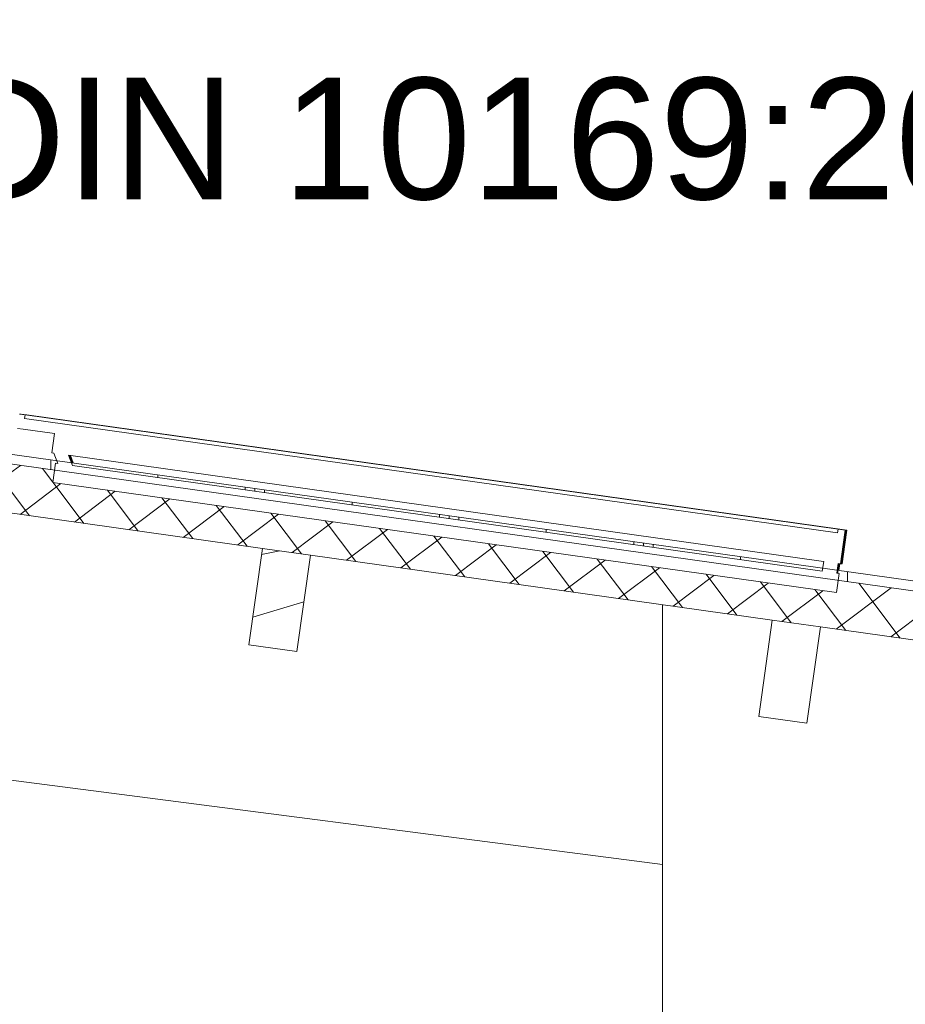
# Model space of a CAD drawing. Header units: metres. Extents: x -69 to 133, y -8 to 26.
# Tile 101 of 108: x 112.26 to 114.09, y 5.25 to 7.28. Entities that reach past the tile are written whole.
import ezdxf

# ---------------------------------------------------------------- set-up
doc = ezdxf.new("R2010")
doc.units = ezdxf.units.M
doc.header["$MEASUREMENT"] = 0
for name, color, linetype in [('10 Stütze', 7, 'Continuous'), ('20 Träger', 7, 'Continuous'), ('30 Dachaufbau', 7, 'Continuous'), ('30 Dachkonstruktion massiv', 7, 'Continuous'), ('70 PV-Anlage', 7, 'Continuous'), ('90 Allgemein Beschriftung', 7, 'Continuous'), ('94 Genehmigungsplanung Bemaßung', 7, 'Continuous')]:
    doc.layers.add(name, color=color, linetype=linetype)
doc.styles.add('ERSTELLTER_STIL_2', font='arial.ttf')
doc.dimstyles.new('ERSTELLTER_STIL__1', dxfattribs={"dimtxt": 0.25, "dimasz": 0.19, "dimexe": 0.18, "dimexo": 0.1, "dimgap": 0, "dimtad": 1, "dimzin": 0, "dimdsep": 46, "dimtxsty": 'ERSTELLTER_STIL_2', "dimblk": 'ARROWHEAD_6', "dimblk1": 'ARROWHEAD_6', "dimblk2": 'ARROWHEAD_6', "dimcen": 0.09, "dimclrd": 7, "dimclre": 7, "dimclrt": 7, "dimazin": 0, "dimtfac": 1, "dimtdec": 4, "dimtmove": 0, "dimatfit": 3, "dimfxl": 1, "dimtolj": 1, "dimtzin": 0, "dimarcsym": 0})
doc.dimstyles.new('ERSTELLTER_STIL__2', dxfattribs={"dimtxt": 0.25, "dimasz": 0.19, "dimexe": 0.18, "dimexo": 0.1, "dimgap": 0, "dimtad": 1, "dimtih": 1, "dimtoh": 1, "dimzin": 0, "dimdsep": 46, "dimtxsty": 'ERSTELLTER_STIL_2', "dimblk": 'ARROWHEAD_6', "dimblk1": 'ARROWHEAD_6', "dimblk2": 'ARROWHEAD_6', "dimcen": 0.09, "dimclrd": 7, "dimclre": 7, "dimclrt": 7, "dimazin": 0, "dimtfac": 1, "dimtdec": 4, "dimtmove": 0, "dimatfit": 3, "dimfxl": 1, "dimtolj": 1, "dimtzin": 0, "dimarcsym": 0})
pattern_1 = [(90, (-33214.83102, 0), (-0.4, 0), []), (90, (-33214.85102, 0), (-0.4, 0), []), (90, (-33214.87102, 0), (-0.4, 0), []), (90, (-33214.65102, 1), (-0.2, 0), [])]

# ---------------------------------------------------------------- blocks, each defined once
blk = doc.blocks.new('*X59', base_point=(-33214.851, 0))
at = {"layer": '30 Dachkonstruktion massiv', "color": 98, "linetype": 'Continuous', "lineweight": 13, "true_color": 0x000100}
for p, q in [((112.8006, 6.1849), (112.7629, 6.1773)), ((112.7447, 6.0484), (112.7879, 6.0617)), ((112.7879, 6.0617), (112.8501, 6.0798))]:
    blk.add_line(p, q, dxfattribs=at)
blk = doc.blocks.new('*D76', base_point=(-33214.851, 0))
at = {"layer": '94 Genehmigungsplanung Bemaßung', "color": 7, "linetype": 'Continuous', "lineweight": 13}
for p, q in [((98.4284, 9.0585), (98.4284, 9.4335)), ((114.2584, 9.0585), (114.2584, 9.4335)), ((98.5284, 9.346), (98.3284, 9.146)), ((114.1584, 9.146), (114.3584, 9.346)), ((98.2784, 9.246), (98.4284, 9.246)), ((98.4284, 9.246), (114.2584, 9.246)), ((114.2584, 9.246), (114.4084, 9.246))]:
    blk.add_line(p, q, dxfattribs=at)
at = {"layer": '94 Genehmigungsplanung Bemaßung', "color": 7, "lineweight": 13, "insert": (105.9144, 9.296), "char_height": 0.25, "attachment_point": 7, "style": 'ERSTELLTER_STIL_2'}
blk.add_mtext('\\A1;{\\pql;\\fArial|b0|i0|c0|p0;\\W1.000000;15,83}', dxfattribs=at)
blk = doc.blocks.new('ARROWHEAD_6')
at = {"color": 0, "linetype": 'Continuous', "lineweight": 0}
for p, q in [((-0.5, -0.5), (0.5, 0.5)), ((0, 0), (-1, 0))]:
    blk.add_line(p, q, dxfattribs=at)
blk = doc.blocks.new('*D79', base_point=(-33214.851, 0))
at = {"layer": '94 Genehmigungsplanung Bemaßung', "color": 7, "linetype": 'Continuous', "lineweight": 13}
for p, q in [((106.3384, 8.2585), (106.3384, 8.6335)), ((114.248, 8.2585), (114.248, 8.6335)), ((106.4384, 8.546), (106.2384, 8.346)), ((114.148, 8.346), (114.348, 8.546)), ((106.3384, 8.446), (114.248, 8.446)), ((114.248, 8.446), (114.398, 8.446))]:
    blk.add_line(p, q, dxfattribs=at)
at = {"layer": '94 Genehmigungsplanung Bemaßung', "color": 7, "lineweight": 13, "insert": (109.9595, 8.496), "char_height": 0.25, "attachment_point": 7, "style": 'ERSTELLTER_STIL_2'}
blk.add_mtext('\\A1;{\\pql;\\fArial|b0|i0|c0|p0;\\W1.000000;7,91}', dxfattribs=at)
blk = doc.blocks.new('*D87', base_point=(-33214.851, 0))
at = {"layer": '94 Genehmigungsplanung Bemaßung', "color": 7, "linetype": 'Continuous', "lineweight": 13}
for p, q in [((104.6553, 5.86), (104.6553, 6.01)), ((104.7553, 5.76), (104.5553, 5.96)), ((104.8428, 5.86), (104.4678, 5.86)), ((104.6553, 3.35), (104.6553, 5.86)), ((104.5553, 3.45), (104.7553, 3.25)), ((104.8428, 3.35), (104.4678, 3.35)), ((104.6553, 2.26), (104.6553, 3.35))]:
    blk.add_line(p, q, dxfattribs=at)
at = {"layer": '94 Genehmigungsplanung Bemaßung', "color": 7, "lineweight": 13, "insert": (104.6053, 4.2713), "char_height": 0.25, "attachment_point": 7, "rotation": 90, "style": 'ERSTELLTER_STIL_2'}
blk.add_mtext('\\A1;{\\pql;\\fArial|b0|i0|c0|p0;\\W1.000000;2,51}', dxfattribs=at)

msp = doc.modelspace()

# ---------------------------------------------------------------- hatches: boundary and pattern name
at = {"layer": '30 Dachaufbau', "linetype": 'Continuous', "lineweight": 18}
h = msp.add_hatch(dxfattribs=at)
h.set_pattern_fill('Dämmung__hart_1_0001', color=8, style=0, pattern_type=2)
h.set_pattern_definition([(37, (-33214.85102, 0), (-0.04814520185, 0.0638908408), []), (127, (-33214.85102, 0), (0.0638908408, 0.04814520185), [])])
h.paths.add_polyline_path([(106.3384, 7.0931), (114.7965, 5.9044), (114.8104, 6.0035), (113.9501, 6.1244), (113.9466, 6.099), (112.333, 6.3258), (112.3366, 6.3511), (112.2469, 6.3637), (112.2433, 6.3384), (110.6297, 6.5652), (110.6333, 6.5905), (110.5436, 6.6031), (110.54, 6.5778), (108.9265, 6.8046), (108.93, 6.8299), (106.3384, 7.1941)])
at = {"layer": '30 Dachaufbau', "linetype": 'Continuous', "lineweight": 13, "true_color": 0x000100}
h = msp.add_hatch(dxfattribs=at)
h.set_pattern_fill('Metall__Zinkblech_0001', color=98, style=0, pattern_type=2)
h.set_pattern_definition(pattern_1)
h.paths.add_polyline_path([(112.2439, 6.3787), (112.2489, 6.378), (112.2469, 6.3637), (112.3366, 6.3511), (112.3386, 6.3654), (112.3433, 6.3647), (112.3411, 6.3707), (112.2447, 6.3842)])
h = msp.add_hatch(dxfattribs=at)
h.set_pattern_fill('Metall__Zinkblech_0001', color=98, style=0, pattern_type=2)
h.set_pattern_definition(pattern_1)
h.paths.add_polyline_path([(113.9182, 6.149), (112.3713, 6.3665), (112.3735, 6.3605), (113.9175, 6.1435)])
h = msp.add_hatch(dxfattribs=at)
h.set_pattern_fill('Metall__Zinkblech_0001', color=98, style=0, pattern_type=2)
h.set_pattern_definition(pattern_1)
h.paths.add_polyline_path([(113.948, 6.1449), (113.9472, 6.1393), (113.9521, 6.1386), (113.9501, 6.1244), (114.8104, 6.0035), (114.8132, 6.0233)])

# ---------------------------------------------------------------- linework, layer by layer
at = {"layer": '10 Stütze', "color": 7, "linetype": 'Continuous', "lineweight": 13}
msp.add_line((113.5884, 0), (113.5884, 6.0742), dxfattribs=at)
at = {"layer": '20 Träger', "color": 7, "linetype": 'Continuous', "lineweight": 18}
msp.add_line((106.3384, 6.4774), (113.5884, 5.5396), dxfattribs=at)
at = {"layer": '30 Dachaufbau', "color": 7, "linetype": 'Continuous', "lineweight": 13}
for p, q in [((106.3384, 7.2143), (114.8132, 6.0233)), ((106.3384, 7.1941), (114.8104, 6.0035)), ((111.814, 6.3236), (112.7646, 6.19)), ((112.7646, 6.19), (112.8637, 6.1761)), ((112.8637, 6.1761), (113.8143, 6.0425)), ((113.8143, 6.0425), (113.9134, 6.0286)), ((113.9134, 6.0286), (114.7965, 5.9044))]:
    msp.add_line(p, q, dxfattribs=at)
at = {"layer": '30 Dachkonstruktion massiv', "color": 7, "linetype": 'Continuous', "lineweight": 13}
for p, q in [((112.7646, 6.19), (112.7368, 5.9919)), ((112.8637, 6.1761), (112.8358, 5.978)), ((113.8143, 6.0425), (113.7865, 5.8444)), ((113.9134, 6.0286), (113.8855, 5.8305)), ((112.7368, 5.9919), (112.8358, 5.978)), ((113.7865, 5.8444), (113.8855, 5.8305))]:
    msp.add_line(p, q, dxfattribs=at)
at = {"layer": '70 PV-Anlage', "color": 7, "linetype": 'Continuous', "lineweight": 13}
for p, q in [((112.2649, 6.4667), (112.2762, 6.4651)), ((112.265, 6.4667), (112.2764, 6.4651)), ((112.265, 6.4667), (112.2651, 6.4667)), ((112.2651, 6.4667), (112.2765, 6.4651)), ((112.2651, 6.4667), (112.2652, 6.4667)), ((112.2652, 6.4667), (112.2766, 6.4651)), ((112.2652, 6.4667), (112.2653, 6.4667)), ((112.2653, 6.4667), (112.2767, 6.4651)), ((112.2653, 6.4667), (112.2654, 6.4667)), ((112.2654, 6.4667), (112.2768, 6.4651)), ((112.2654, 6.4667), (112.2655, 6.4667)), ((112.2655, 6.4667), (112.2769, 6.4651)), ((112.2655, 6.4667), (112.2656, 6.4667)), ((112.2656, 6.4667), (112.277, 6.4651)), ((112.2656, 6.4667), (112.2657, 6.4667)), ((112.2657, 6.4667), (112.2771, 6.4651)), ((112.2657, 6.4667), (112.2658, 6.4667)), ((112.2658, 6.4667), (112.2772, 6.4651)), ((112.2658, 6.4667), (112.2659, 6.4667)), ((112.2659, 6.4667), (112.2773, 6.4651)), ((112.2659, 6.4667), (112.2661, 6.4667)), ((112.2661, 6.4667), (112.2774, 6.4651)), ((112.2661, 6.4667), (112.2662, 6.4667)), ((112.2662, 6.4667), (112.2775, 6.4651)), ((112.2662, 6.4667), (112.2663, 6.4667)), ((112.2663, 6.4667), (112.2777, 6.4651)), ((112.2663, 6.4667), (112.2664, 6.4667)), ((112.2664, 6.4667), (112.2778, 6.4651)), ((112.2664, 6.4667), (112.2665, 6.4667)), ((112.2665, 6.4667), (112.2779, 6.4651)), ((112.2665, 6.4667), (112.2666, 6.4667)), ((112.2666, 6.4667), (112.278, 6.4651)), ((112.2666, 6.4667), (112.2667, 6.4667)), ((112.2667, 6.4667), (112.2781, 6.4651)), ((112.2667, 6.4667), (112.2668, 6.4667)), ((112.2668, 6.4667), (112.2782, 6.4651)), ((112.2668, 6.4667), (112.2669, 6.4667)), ((112.2669, 6.4667), (112.2783, 6.4651)), ((112.2669, 6.4667), (112.267, 6.4667)), ((112.267, 6.4667), (112.2784, 6.4651)), ((112.267, 6.4667), (112.2671, 6.4667)), ((112.2671, 6.4667), (112.2785, 6.4651)), ((112.2671, 6.4667), (112.2672, 6.4667)), ((112.2672, 6.4667), (112.2786, 6.4651)), ((112.2672, 6.4667), (112.2674, 6.4667)), ((112.2674, 6.4667), (112.2787, 6.4651)), ((112.2674, 6.4667), (112.2675, 6.4667)), ((112.2675, 6.4667), (112.2788, 6.4651)), ((112.2675, 6.4667), (112.2676, 6.4667)), ((112.2676, 6.4667), (112.279, 6.4651)), ((112.2676, 6.4667), (112.2677, 6.4667)), ((112.2677, 6.4667), (112.2791, 6.4651)), ((112.2677, 6.4667), (112.2678, 6.4667)), ((112.2678, 6.4667), (112.2792, 6.4651)), ((112.2678, 6.4667), (112.2679, 6.4667)), ((112.2679, 6.4667), (112.2793, 6.4651)), ((112.2679, 6.4667), (112.268, 6.4667)), ((112.268, 6.4667), (112.2794, 6.4651)), ((112.268, 6.4667), (112.2681, 6.4667)), ((112.2681, 6.4667), (112.2795, 6.4651)), ((112.2681, 6.4667), (112.2682, 6.4667)), ((112.2682, 6.4667), (112.2796, 6.4651)), ((112.2682, 6.4667), (112.2683, 6.4667)), ((112.2683, 6.4667), (112.2797, 6.4651)), ((112.2762, 6.4651), (112.2752, 6.4576)), ((113.9498, 6.2298), (112.2762, 6.4651)), ((112.2764, 6.4651), (112.2762, 6.4651)), ((113.9499, 6.2298), (112.2764, 6.4651)), ((112.2765, 6.4651), (112.2764, 6.4651)), ((113.95, 6.2298), (112.2765, 6.4651)), ((112.2766, 6.4651), (112.2765, 6.4651)), ((113.9501, 6.2298), (112.2766, 6.4651)), ((112.2767, 6.4651), (112.2766, 6.4651)), ((113.9502, 6.2298), (112.2767, 6.4651)), ((112.2768, 6.4651), (112.2767, 6.4651)), ((113.9503, 6.2298), (112.2768, 6.4651)), ((112.2769, 6.4651), (112.2768, 6.4651)), ((113.9505, 6.2298), (112.2769, 6.4651)), ((112.277, 6.4651), (112.2769, 6.4651)), ((113.9506, 6.2298), (112.277, 6.4651)), ((112.2771, 6.4651), (112.277, 6.4651)), ((113.9507, 6.2298), (112.2771, 6.4651)), ((112.2772, 6.4651), (112.2771, 6.4651)), ((113.9508, 6.2298), (112.2772, 6.4651)), ((112.2773, 6.4651), (112.2772, 6.4651)), ((113.9509, 6.2298), (112.2773, 6.4651)), ((112.2774, 6.4651), (112.2773, 6.4651)), ((113.951, 6.2298), (112.2774, 6.4651)), ((112.2775, 6.4651), (112.2774, 6.4651)), ((113.9511, 6.2298), (112.2775, 6.4651)), ((112.2777, 6.4651), (112.2776, 6.4651)), ((113.9512, 6.2298), (112.2777, 6.4651)), ((112.2778, 6.4651), (112.2777, 6.4651)), ((113.9513, 6.2298), (112.2778, 6.4651)), ((112.2779, 6.4651), (112.2778, 6.4651)), ((113.9514, 6.2298), (112.2779, 6.4651)), ((112.278, 6.4651), (112.2779, 6.4651)), ((113.9515, 6.2298), (112.278, 6.4651)), ((112.2781, 6.4651), (112.278, 6.4651)), ((113.9516, 6.2298), (112.2781, 6.4651)), ((112.2782, 6.4651), (112.2781, 6.4651)), ((113.9518, 6.2298), (112.2782, 6.4651)), ((112.2783, 6.4651), (112.2782, 6.4651)), ((113.9519, 6.2298), (112.2783, 6.4651)), ((112.2784, 6.4651), (112.2783, 6.4651)), ((113.952, 6.2298), (112.2784, 6.4651)), ((112.2785, 6.4651), (112.2784, 6.4651)), ((113.9521, 6.2298), (112.2785, 6.4651)), ((112.2786, 6.4651), (112.2785, 6.4651)), ((113.9522, 6.2298), (112.2786, 6.4651)), ((112.2787, 6.4651), (112.2786, 6.4651)), ((113.9523, 6.2298), (112.2787, 6.4651)), ((112.2788, 6.4651), (112.2787, 6.4651)), ((113.9524, 6.2298), (112.2788, 6.4651)), ((112.279, 6.4651), (112.2789, 6.4651)), ((113.9525, 6.2298), (112.279, 6.4651)), ((112.2791, 6.4651), (112.279, 6.4651)), ((113.9526, 6.2298), (112.2791, 6.4651)), ((112.2792, 6.4651), (112.2791, 6.4651)), ((113.9527, 6.2298), (112.2792, 6.4651)), ((112.2793, 6.4651), (112.2792, 6.4651)), ((113.9528, 6.2298), (112.2793, 6.4651)), ((112.2794, 6.4651), (112.2793, 6.4651)), ((113.9529, 6.2298), (112.2794, 6.4651)), ((112.2795, 6.4651), (112.2794, 6.4651)), ((113.9531, 6.2298), (112.2795, 6.4651)), ((112.2796, 6.4651), (112.2795, 6.4651)), ((113.9532, 6.2298), (112.2796, 6.4651)), ((112.2797, 6.4651), (112.2796, 6.4651)), ((113.9533, 6.2298), (112.2797, 6.4651)), ((112.2752, 6.4576), (113.9488, 6.2224)), ((112.3364, 6.4263), (112.3309, 6.3867)), ((112.3309, 6.3867), (112.3356, 6.386)), ((112.3356, 6.386), (112.3433, 6.3647)), ((112.3386, 6.3654), (112.333, 6.3258)), ((112.3386, 6.3654), (112.3433, 6.3647)), ((112.3658, 6.3818), (112.3735, 6.3605)), ((112.3659, 6.3818), (112.3714, 6.3664)), ((112.366, 6.3818), (112.3715, 6.3664)), ((112.3661, 6.3817), (112.3716, 6.3664)), ((112.3662, 6.3817), (112.3718, 6.3664)), ((112.3663, 6.3817), (112.3719, 6.3664)), ((112.3664, 6.3817), (112.372, 6.3664)), ((112.3666, 6.3817), (112.3721, 6.3663)), ((112.3667, 6.3817), (112.3722, 6.3663)), ((112.3668, 6.3816), (112.3723, 6.3663)), ((112.3669, 6.3816), (112.3724, 6.3663)), ((112.367, 6.3816), (112.3726, 6.3663)), ((112.3671, 6.3816), (112.3727, 6.3663)), ((112.3672, 6.3816), (112.3728, 6.3662)), ((112.3674, 6.3816), (112.3729, 6.3662)), ((112.3675, 6.3815), (112.373, 6.3662)), ((112.3676, 6.3815), (112.3731, 6.3662)), ((112.3677, 6.3815), (112.3732, 6.3662)), ((112.3678, 6.3815), (112.3734, 6.3662)), ((112.3679, 6.3815), (112.3735, 6.3661)), ((112.368, 6.3815), (112.3736, 6.3661)), ((112.3682, 6.3814), (112.3737, 6.3661)), ((112.3683, 6.3814), (112.3738, 6.3661)), ((112.3684, 6.3814), (112.3739, 6.3661)), ((112.3685, 6.3814), (112.374, 6.3661)), ((112.3686, 6.3814), (112.3742, 6.366)), ((112.3687, 6.3814), (112.3743, 6.366)), ((112.3688, 6.3814), (112.3744, 6.366)), ((112.369, 6.3813), (112.3745, 6.366)), ((112.3691, 6.3813), (112.3746, 6.366)), ((112.3692, 6.3813), (112.3747, 6.366)), ((112.3693, 6.3813), (112.3748, 6.366)), ((112.3694, 6.3813), (112.375, 6.3659)), ((112.3714, 6.3664), (112.3714, 6.3664)), ((112.3714, 6.3664), (112.3714, 6.3664)), ((112.3714, 6.3664), (112.3714, 6.3664)), ((112.3715, 6.3664), (112.3715, 6.3664)), ((112.3715, 6.3664), (112.3715, 6.3664)), ((112.3715, 6.3664), (112.3715, 6.3664)), ((112.3716, 6.3664), (112.3716, 6.3664)), ((112.3716, 6.3664), (112.3716, 6.3664)), ((112.3717, 6.3664), (112.3717, 6.3664)), ((112.3718, 6.3664), (112.3718, 6.3664)), ((112.3718, 6.3664), (112.3718, 6.3664)), ((112.3718, 6.3664), (112.3718, 6.3664)), ((112.3719, 6.3664), (112.3719, 6.3664)), ((112.3719, 6.3664), (112.3719, 6.3664)), ((112.3719, 6.3664), (112.3719, 6.3664)), ((112.372, 6.3664), (112.372, 6.3664)), ((112.372, 6.3664), (112.372, 6.3664)), ((112.372, 6.3664), (112.372, 6.3664)), ((112.3721, 6.3663), (112.3721, 6.3663)), ((112.3721, 6.3663), (112.3721, 6.3663)), ((112.3721, 6.3663), (112.3721, 6.3663)), ((112.3722, 6.3663), (112.3722, 6.3663)), ((112.3722, 6.3663), (112.3722, 6.3663)), ((112.3722, 6.3663), (112.3722, 6.3663)), ((112.3723, 6.3663), (112.3723, 6.3663)), ((112.3723, 6.3663), (112.3723, 6.3663)), ((112.3723, 6.3663), (112.3723, 6.3663)), ((112.3724, 6.3663), (112.3724, 6.3663)), ((112.3724, 6.3663), (112.3724, 6.3663)), ((112.3725, 6.3663), (112.3725, 6.3663)), ((112.3726, 6.3663), (112.3726, 6.3663)), ((112.3726, 6.3663), (112.3726, 6.3663)), ((112.3726, 6.3663), (112.3726, 6.3663)), ((112.3727, 6.3663), (112.3727, 6.3663)), ((112.3727, 6.3663), (112.3727, 6.3663)), ((112.3727, 6.3663), (112.3727, 6.3663)), ((112.3728, 6.3662), (112.3728, 6.3662)), ((112.3728, 6.3662), (112.3728, 6.3662)), ((112.3728, 6.3662), (112.3728, 6.3662)), ((112.3729, 6.3662), (112.3729, 6.3662)), ((112.3729, 6.3662), (112.3729, 6.3662)), ((112.3729, 6.3662), (112.3729, 6.3662)), ((112.373, 6.3662), (112.373, 6.3662)), ((112.373, 6.3662), (112.373, 6.3662)), ((112.373, 6.3662), (112.373, 6.3662)), ((112.3731, 6.3662), (112.3731, 6.3662)), ((112.3731, 6.3662), (112.3731, 6.3662)), ((112.3731, 6.3662), (112.3731, 6.3662)), ((112.3732, 6.3662), (112.3732, 6.3662)), ((112.3732, 6.3662), (112.3732, 6.3662)), ((112.3733, 6.3662), (112.3733, 6.3662)), ((112.3734, 6.3662), (112.3734, 6.3662)), ((112.3734, 6.3662), (112.3734, 6.3662)), ((112.3734, 6.3662), (112.3734, 6.3662)), ((112.3735, 6.3661), (112.3735, 6.3661)), ((112.3735, 6.3661), (112.3735, 6.3661)), ((112.3735, 6.3661), (112.3735, 6.3661)), ((112.3736, 6.3661), (112.3736, 6.3661)), ((112.3736, 6.3661), (112.3736, 6.3661)), ((112.3736, 6.3661), (112.3736, 6.3661)), ((112.3737, 6.3661), (112.3737, 6.3661)), ((112.3737, 6.3661), (112.3737, 6.3661)), ((112.3737, 6.3661), (112.3737, 6.3661)), ((112.3738, 6.3661), (112.3738, 6.3661)), ((112.3738, 6.3661), (112.3738, 6.3661)), ((112.3738, 6.3661), (112.3738, 6.3661)), ((112.3739, 6.3661), (112.3739, 6.3661)), ((112.3739, 6.3661), (112.3739, 6.3661)), ((112.3739, 6.3661), (112.3739, 6.3661)), ((112.374, 6.3661), (112.374, 6.3661)), ((112.374, 6.3661), (112.374, 6.3661)), ((112.3741, 6.3661), (112.3741, 6.3661)), ((112.3742, 6.366), (112.3742, 6.366)), ((112.3742, 6.366), (112.3742, 6.366)), ((112.3742, 6.366), (112.3742, 6.366)), ((112.3743, 6.366), (112.3743, 6.366)), ((112.3743, 6.366), (112.3743, 6.366)), ((112.3743, 6.366), (112.3743, 6.366)), ((112.3744, 6.366), (112.3744, 6.366)), ((112.3744, 6.366), (112.3744, 6.366)), ((112.3744, 6.366), (112.3744, 6.366)), ((112.3745, 6.366), (112.3745, 6.366)), ((112.3745, 6.366), (112.3745, 6.366)), ((112.3745, 6.366), (112.3745, 6.366)), ((112.3746, 6.366), (112.3746, 6.366)), ((112.3746, 6.366), (112.3746, 6.366)), ((112.3746, 6.366), (112.3746, 6.366)), ((112.3747, 6.366), (112.3747, 6.366)), ((112.3747, 6.366), (112.3747, 6.366)), ((112.3747, 6.366), (112.3747, 6.366)), ((112.3748, 6.366), (112.3748, 6.366)), ((112.3748, 6.366), (112.3748, 6.366)), ((112.3749, 6.366), (112.3749, 6.366)), ((112.375, 6.3659), (112.375, 6.3659)), ((113.9498, 6.2298), (113.9488, 6.2224)), ((113.9498, 6.2298), (113.9499, 6.2298)), ((113.9498, 6.2298), (113.9647, 6.2278)), ((113.9499, 6.2298), (113.9648, 6.2278)), ((113.9499, 6.2298), (113.95, 6.2298)), ((113.95, 6.2298), (113.9649, 6.2278)), ((113.95, 6.2298), (113.9501, 6.2298)), ((113.9501, 6.2298), (113.965, 6.2278)), ((113.9501, 6.2298), (113.9502, 6.2298)), ((113.9502, 6.2298), (113.9651, 6.2278)), ((113.9502, 6.2298), (113.9503, 6.2298)), ((113.9503, 6.2298), (113.9652, 6.2278)), ((113.9503, 6.2298), (113.9505, 6.2298)), ((113.9505, 6.2298), (113.9653, 6.2278)), ((113.9505, 6.2298), (113.9506, 6.2298)), ((113.9506, 6.2298), (113.9654, 6.2278)), ((113.9506, 6.2298), (113.9507, 6.2298)), ((113.9507, 6.2298), (113.9655, 6.2278)), ((113.9507, 6.2298), (113.9508, 6.2298)), ((113.9508, 6.2298), (113.9656, 6.2278)), ((113.9508, 6.2298), (113.9509, 6.2298)), ((113.9509, 6.2298), (113.9657, 6.2278)), ((113.9509, 6.2298), (113.951, 6.2298)), ((113.951, 6.2298), (113.9658, 6.2278)), ((113.951, 6.2298), (113.9511, 6.2298)), ((113.9511, 6.2298), (113.966, 6.2278)), ((113.9511, 6.2298), (113.9512, 6.2298)), ((113.9512, 6.2298), (113.9661, 6.2278)), ((113.9512, 6.2298), (113.9513, 6.2298)), ((113.9513, 6.2298), (113.9662, 6.2278)), ((113.9513, 6.2298), (113.9514, 6.2298)), ((113.9514, 6.2298), (113.9663, 6.2278)), ((113.9514, 6.2298), (113.9515, 6.2298)), ((113.9515, 6.2298), (113.9664, 6.2278)), ((113.9515, 6.2298), (113.9516, 6.2298)), ((113.9516, 6.2298), (113.9665, 6.2278)), ((113.9516, 6.2298), (113.9518, 6.2298)), ((113.9518, 6.2298), (113.9666, 6.2278)), ((113.9518, 6.2298), (113.9519, 6.2298)), ((113.9519, 6.2298), (113.9667, 6.2278)), ((113.9519, 6.2298), (113.952, 6.2298)), ((113.952, 6.2298), (113.9668, 6.2278)), ((113.952, 6.2298), (113.9521, 6.2298)), ((113.9521, 6.2298), (113.9669, 6.2278)), ((113.9521, 6.2298), (113.9522, 6.2298)), ((113.9522, 6.2298), (113.967, 6.2278)), ((113.9522, 6.2298), (113.9523, 6.2298)), ((113.9523, 6.2298), (113.9671, 6.2278)), ((113.9523, 6.2298), (113.9524, 6.2298)), ((113.9524, 6.2298), (113.9673, 6.2278)), ((113.9524, 6.2298), (113.9525, 6.2298)), ((113.9525, 6.2298), (113.9674, 6.2278)), ((113.9525, 6.2298), (113.9526, 6.2298)), ((113.9526, 6.2298), (113.9675, 6.2278)), ((113.9526, 6.2298), (113.9527, 6.2298)), ((113.9527, 6.2298), (113.9676, 6.2278)), ((113.9527, 6.2298), (113.9528, 6.2298)), ((113.9528, 6.2298), (113.9677, 6.2278)), ((113.9528, 6.2298), (113.9529, 6.2298)), ((113.9529, 6.2298), (113.9678, 6.2278)), ((113.9529, 6.2298), (113.9531, 6.2298)), ((113.9531, 6.2298), (113.9679, 6.2278)), ((113.9531, 6.2298), (113.9532, 6.2298)), ((113.9532, 6.2298), (113.968, 6.2278)), ((113.9532, 6.2298), (113.9533, 6.2298)), ((113.9533, 6.2298), (113.9681, 6.2278)), ((113.9606, 6.1981), (113.9648, 6.2278)), ((113.9607, 6.1981), (113.9649, 6.2278)), ((113.9608, 6.1981), (113.965, 6.2278)), ((113.9609, 6.1981), (113.9651, 6.2278)), ((113.961, 6.1981), (113.9652, 6.2278)), ((113.9611, 6.1981), (113.9653, 6.2278)), ((113.9612, 6.1981), (113.9654, 6.2278)), ((113.9613, 6.1981), (113.9655, 6.2278)), ((113.9615, 6.1981), (113.9656, 6.2278)), ((113.9616, 6.1981), (113.9657, 6.2278)), ((113.9617, 6.1981), (113.9658, 6.2278)), ((113.9618, 6.1981), (113.966, 6.2278)), ((113.9619, 6.1981), (113.9661, 6.2278)), ((113.962, 6.1981), (113.9662, 6.2278)), ((113.9621, 6.1981), (113.9663, 6.2278)), ((113.9622, 6.1981), (113.9664, 6.2278)), ((113.9623, 6.1981), (113.9665, 6.2278)), ((113.9624, 6.1981), (113.9666, 6.2278)), ((113.9625, 6.1981), (113.9667, 6.2278)), ((113.9626, 6.1981), (113.9668, 6.2278)), ((113.9628, 6.1981), (113.9669, 6.2278)), ((113.9629, 6.1981), (113.967, 6.2278)), ((113.963, 6.1981), (113.9671, 6.2278)), ((113.9631, 6.1981), (113.9673, 6.2278)), ((113.9632, 6.1981), (113.9674, 6.2278)), ((113.9633, 6.1981), (113.9675, 6.2278)), ((113.9634, 6.1981), (113.9676, 6.2278)), ((113.9635, 6.1981), (113.9677, 6.2278)), ((113.9636, 6.1981), (113.9678, 6.2278)), ((113.9637, 6.1981), (113.9679, 6.2278)), ((113.9638, 6.1981), (113.968, 6.2278)), ((113.9639, 6.1981), (113.9681, 6.2278)), ((113.9648, 6.2278), (113.9647, 6.2278)), ((113.9649, 6.2278), (113.9648, 6.2278)), ((113.965, 6.2278), (113.9649, 6.2278)), ((113.9651, 6.2278), (113.965, 6.2278)), ((113.9652, 6.2278), (113.9651, 6.2278)), ((113.9653, 6.2278), (113.9652, 6.2278)), ((113.9654, 6.2278), (113.9653, 6.2278)), ((113.9655, 6.2278), (113.9654, 6.2278)), ((113.9656, 6.2278), (113.9655, 6.2278)), ((113.9657, 6.2278), (113.9656, 6.2278)), ((113.9658, 6.2278), (113.9657, 6.2278)), ((113.966, 6.2278), (113.9658, 6.2278)), ((113.9661, 6.2278), (113.966, 6.2278)), ((113.9662, 6.2278), (113.9661, 6.2278)), ((113.9663, 6.2278), (113.9662, 6.2278)), ((113.9664, 6.2278), (113.9663, 6.2278)), ((113.9665, 6.2278), (113.9664, 6.2278)), ((113.9666, 6.2278), (113.9665, 6.2278)), ((113.9667, 6.2278), (113.9666, 6.2278)), ((113.9668, 6.2278), (113.9667, 6.2278)), ((113.9669, 6.2278), (113.9668, 6.2278)), ((113.967, 6.2278), (113.9669, 6.2278)), ((113.9671, 6.2278), (113.967, 6.2278)), ((113.9673, 6.2278), (113.9671, 6.2278)), ((113.9674, 6.2278), (113.9673, 6.2278)), ((113.9675, 6.2278), (113.9674, 6.2278)), ((113.9676, 6.2278), (113.9675, 6.2278)), ((113.9677, 6.2278), (113.9676, 6.2278)), ((113.9678, 6.2278), (113.9677, 6.2278)), ((113.9679, 6.2278), (113.9678, 6.2278)), ((113.968, 6.2278), (113.9679, 6.2278)), ((113.9681, 6.2278), (113.968, 6.2278)), ((113.955, 6.1584), (113.9606, 6.1981)), ((113.9551, 6.1584), (113.9607, 6.1981)), ((113.9552, 6.1584), (113.9608, 6.1981)), ((113.9553, 6.1584), (113.9609, 6.1981)), ((113.9555, 6.1584), (113.961, 6.1981)), ((113.9556, 6.1584), (113.9611, 6.1981)), ((113.9557, 6.1584), (113.9612, 6.1981)), ((113.9558, 6.1584), (113.9613, 6.1981)), ((113.9559, 6.1584), (113.9615, 6.1981)), ((113.956, 6.1584), (113.9616, 6.1981)), ((113.9561, 6.1584), (113.9617, 6.1981)), ((113.9562, 6.1584), (113.9618, 6.1981)), ((113.9563, 6.1584), (113.9619, 6.1981)), ((113.9564, 6.1584), (113.962, 6.1981)), ((113.9565, 6.1584), (113.9621, 6.1981)), ((113.9566, 6.1584), (113.9622, 6.1981)), ((113.9568, 6.1584), (113.9623, 6.1981)), ((113.9569, 6.1584), (113.9624, 6.1981)), ((113.957, 6.1584), (113.9625, 6.1981)), ((113.9571, 6.1584), (113.9626, 6.1981)), ((113.9572, 6.1584), (113.9628, 6.1981)), ((113.9573, 6.1584), (113.9629, 6.1981)), ((113.9574, 6.1584), (113.963, 6.1981)), ((113.9575, 6.1584), (113.9631, 6.1981)), ((113.9576, 6.1584), (113.9632, 6.1981)), ((113.9577, 6.1584), (113.9633, 6.1981)), ((113.9578, 6.1584), (113.9634, 6.1981)), ((113.9579, 6.1584), (113.9635, 6.1981)), ((113.9581, 6.1584), (113.9636, 6.1981)), ((113.9582, 6.1584), (113.9637, 6.1981)), ((113.9583, 6.1584), (113.9638, 6.1981)), ((113.9584, 6.1584), (113.9639, 6.1981)), ((113.9606, 6.1981), (113.9605, 6.1981)), ((113.9607, 6.1981), (113.9606, 6.1981)), ((113.9608, 6.1981), (113.9607, 6.1981)), ((113.9609, 6.1981), (113.9608, 6.1981)), ((113.961, 6.1981), (113.9609, 6.1981)), ((113.9611, 6.1981), (113.961, 6.1981)), ((113.9612, 6.1981), (113.9611, 6.1981)), ((113.9613, 6.1981), (113.9612, 6.1981)), ((113.9615, 6.1981), (113.9613, 6.1981)), ((113.9616, 6.1981), (113.9615, 6.1981)), ((113.9617, 6.1981), (113.9616, 6.1981)), ((113.9618, 6.1981), (113.9617, 6.1981)), ((113.9619, 6.1981), (113.9618, 6.1981)), ((113.962, 6.1981), (113.9619, 6.1981)), ((113.9621, 6.1981), (113.962, 6.1981)), ((113.9622, 6.1981), (113.9621, 6.1981)), ((113.9623, 6.1981), (113.9622, 6.1981)), ((113.9624, 6.1981), (113.9623, 6.1981)), ((113.9625, 6.1981), (113.9624, 6.1981)), ((113.9626, 6.1981), (113.9625, 6.1981)), ((113.9628, 6.1981), (113.9626, 6.1981)), ((113.9629, 6.1981), (113.9628, 6.1981)), ((113.963, 6.1981), (113.9629, 6.1981)), ((113.9631, 6.1981), (113.963, 6.1981)), ((113.9632, 6.1981), (113.9631, 6.1981)), ((113.9633, 6.1981), (113.9632, 6.1981)), ((113.9634, 6.1981), (113.9633, 6.1981)), ((113.9635, 6.1981), (113.9634, 6.1981)), ((113.9636, 6.1981), (113.9635, 6.1981)), ((113.9637, 6.1981), (113.9636, 6.1981)), ((113.9638, 6.1981), (113.9637, 6.1981)), ((113.9639, 6.1981), (113.9638, 6.1981)), ((113.9203, 6.1633), (113.9175, 6.1435)), ((113.95, 6.1591), (113.9472, 6.1393)), ((113.9501, 6.1591), (113.9481, 6.1449)), ((113.9481, 6.1449), (113.9481, 6.1449)), ((113.9481, 6.1449), (113.9481, 6.1449)), ((113.9481, 6.1449), (113.9481, 6.1449)), ((113.9502, 6.1591), (113.9482, 6.1448)), ((113.9482, 6.1448), (113.9482, 6.1448)), ((113.9482, 6.1448), (113.9482, 6.1448)), ((113.9482, 6.1448), (113.9482, 6.1448)), ((113.9503, 6.1591), (113.9483, 6.1448)), ((113.9483, 6.1448), (113.9483, 6.1448)), ((113.9483, 6.1448), (113.9483, 6.1448)), ((113.9483, 6.1448), (113.9483, 6.1448)), ((113.9504, 6.1591), (113.9484, 6.1448)), ((113.9484, 6.1448), (113.9484, 6.1448)), ((113.9484, 6.1448), (113.9484, 6.1448)), ((113.9484, 6.1448), (113.9484, 6.1448)), ((113.9505, 6.1591), (113.9485, 6.1448)), ((113.9485, 6.1448), (113.9485, 6.1448)), ((113.9485, 6.1448), (113.9485, 6.1448)), ((113.9485, 6.1448), (113.9485, 6.1448)), ((113.9506, 6.159), (113.9486, 6.1448)), ((113.9486, 6.1448), (113.9486, 6.1448)), ((113.9486, 6.1448), (113.9486, 6.1448)), ((113.9486, 6.1448), (113.9486, 6.1448)), ((113.9507, 6.159), (113.9487, 6.1448)), ((113.9487, 6.1448), (113.9487, 6.1448)), ((113.9487, 6.1448), (113.9487, 6.1448)), ((113.9487, 6.1448), (113.9487, 6.1448)), ((113.9508, 6.159), (113.9488, 6.1447)), ((113.9488, 6.1447), (113.9488, 6.1447)), ((113.9488, 6.1447), (113.9488, 6.1447)), ((113.9488, 6.1447), (113.9488, 6.1447)), ((113.9509, 6.159), (113.9489, 6.1447)), ((113.9489, 6.1447), (113.9489, 6.1447)), ((113.9489, 6.1447), (113.9489, 6.1447)), ((113.9489, 6.1447), (113.9489, 6.1447)), ((113.951, 6.159), (113.949, 6.1447)), ((113.949, 6.1447), (113.949, 6.1447)), ((113.949, 6.1447), (113.949, 6.1447)), ((113.949, 6.1447), (113.949, 6.1447)), ((113.9511, 6.159), (113.9491, 6.1447)), ((113.9491, 6.1447), (113.9491, 6.1447)), ((113.9491, 6.1447), (113.9491, 6.1447)), ((113.9491, 6.1447), (113.9491, 6.1447)), ((113.9512, 6.159), (113.9492, 6.1447)), ((113.9492, 6.1447), (113.9492, 6.1447)), ((113.9492, 6.1447), (113.9492, 6.1447)), ((113.9492, 6.1447), (113.9492, 6.1447)), ((113.9513, 6.1589), (113.9493, 6.1447)), ((113.9493, 6.1447), (113.9493, 6.1447)), ((113.9493, 6.1447), (113.9493, 6.1447)), ((113.9493, 6.1447), (113.9493, 6.1447)), ((113.9514, 6.1589), (113.9494, 6.1447)), ((113.9494, 6.1447), (113.9494, 6.1447)), ((113.9494, 6.1447), (113.9494, 6.1447)), ((113.9494, 6.1447), (113.9494, 6.1447)), ((113.9516, 6.1589), (113.9495, 6.1446)), ((113.9495, 6.1446), (113.9495, 6.1446)), ((113.9496, 6.1446), (113.9496, 6.1446)), ((113.9496, 6.1446), (113.9496, 6.1446)), ((113.9517, 6.1589), (113.9497, 6.1446)), ((113.9497, 6.1446), (113.9497, 6.1446)), ((113.9497, 6.1446), (113.9497, 6.1446)), ((113.9497, 6.1446), (113.9497, 6.1446)), ((113.9518, 6.1589), (113.9498, 6.1446)), ((113.9498, 6.1446), (113.9498, 6.1446)), ((113.9498, 6.1446), (113.9498, 6.1446)), ((113.9498, 6.1446), (113.9498, 6.1446)), ((113.9519, 6.1589), (113.9499, 6.1446)), ((113.9499, 6.1446), (113.9499, 6.1446)), ((113.9499, 6.1446), (113.9499, 6.1446)), ((113.9499, 6.1446), (113.9499, 6.1446)), ((113.95, 6.1591), (113.9549, 6.1584)), ((113.952, 6.1589), (113.95, 6.1446)), ((113.95, 6.1446), (113.95, 6.1446)), ((113.95, 6.1446), (113.95, 6.1446)), ((113.95, 6.1446), (113.95, 6.1446)), ((113.9521, 6.1588), (113.9501, 6.1446)), ((113.9501, 6.1446), (113.9501, 6.1446)), ((113.9501, 6.1446), (113.9501, 6.1446)), ((113.9501, 6.1446), (113.9501, 6.1446)), ((113.9522, 6.1588), (113.9502, 6.1446)), ((113.9502, 6.1446), (113.9502, 6.1446)), ((113.9502, 6.1446), (113.9502, 6.1446)), ((113.9502, 6.1446), (113.9502, 6.1446)), ((113.9523, 6.1588), (113.9503, 6.1445)), ((113.9503, 6.1445), (113.9503, 6.1445)), ((113.9503, 6.1445), (113.9503, 6.1445)), ((113.9503, 6.1445), (113.9503, 6.1445)), ((113.9524, 6.1588), (113.9504, 6.1445)), ((113.9504, 6.1445), (113.9504, 6.1445)), ((113.9504, 6.1445), (113.9504, 6.1445)), ((113.9504, 6.1445), (113.9504, 6.1445)), ((113.9525, 6.1588), (113.9505, 6.1445)), ((113.9505, 6.1445), (113.9505, 6.1445)), ((113.9505, 6.1445), (113.9505, 6.1445)), ((113.9505, 6.1445), (113.9505, 6.1445)), ((113.9526, 6.1588), (113.9506, 6.1445)), ((113.9506, 6.1445), (113.9506, 6.1445)), ((113.9506, 6.1445), (113.9506, 6.1445)), ((113.9506, 6.1445), (113.9506, 6.1445)), ((113.9527, 6.1588), (113.9507, 6.1445)), ((113.9507, 6.1445), (113.9507, 6.1445)), ((113.9507, 6.1445), (113.9507, 6.1445)), ((113.9507, 6.1445), (113.9507, 6.1445)), ((113.9528, 6.1587), (113.9508, 6.1445)), ((113.9508, 6.1445), (113.9508, 6.1445)), ((113.9508, 6.1445), (113.9508, 6.1445)), ((113.9508, 6.1445), (113.9508, 6.1445)), ((113.9529, 6.1587), (113.9509, 6.1444)), ((113.9509, 6.1444), (113.9509, 6.1444)), ((113.9509, 6.1444), (113.9509, 6.1444)), ((113.9509, 6.1444), (113.9509, 6.1444)), ((113.953, 6.1587), (113.951, 6.1444)), ((113.951, 6.1444), (113.951, 6.1444)), ((113.951, 6.1444), (113.951, 6.1444)), ((113.951, 6.1444), (113.951, 6.1444)), ((113.9531, 6.1587), (113.9511, 6.1444)), ((113.9511, 6.1444), (113.9511, 6.1444)), ((113.9511, 6.1444), (113.9511, 6.1444)), ((113.9511, 6.1444), (113.9511, 6.1444)), ((113.9533, 6.1587), (113.9512, 6.1444)), ((113.9513, 6.1444), (113.9513, 6.1444)), ((113.9513, 6.1444), (113.9513, 6.1444)), ((113.9513, 6.1444), (113.9513, 6.1444)), ((113.9534, 6.1587), (113.9514, 6.1444)), ((113.9514, 6.1444), (113.9514, 6.1444)), ((113.955, 6.1584), (113.9549, 6.1584)), ((113.9551, 6.1584), (113.955, 6.1584)), ((113.9552, 6.1584), (113.9551, 6.1584)), ((113.9553, 6.1584), (113.9552, 6.1584)), ((113.9555, 6.1584), (113.9553, 6.1584)), ((113.9556, 6.1584), (113.9555, 6.1584)), ((113.9557, 6.1584), (113.9556, 6.1584)), ((113.9558, 6.1584), (113.9557, 6.1584)), ((113.9559, 6.1584), (113.9558, 6.1584)), ((113.956, 6.1584), (113.9559, 6.1584)), ((113.9561, 6.1584), (113.956, 6.1584)), ((113.9562, 6.1584), (113.9561, 6.1584)), ((113.9563, 6.1584), (113.9562, 6.1584)), ((113.9564, 6.1584), (113.9563, 6.1584)), ((113.9565, 6.1584), (113.9564, 6.1584)), ((113.9566, 6.1584), (113.9565, 6.1584)), ((113.9568, 6.1584), (113.9566, 6.1584)), ((113.9569, 6.1584), (113.9568, 6.1584)), ((113.957, 6.1584), (113.9569, 6.1584)), ((113.9571, 6.1584), (113.957, 6.1584)), ((113.9572, 6.1584), (113.9571, 6.1584)), ((113.9573, 6.1584), (113.9572, 6.1584)), ((113.9574, 6.1584), (113.9573, 6.1584)), ((113.9575, 6.1584), (113.9574, 6.1584)), ((113.9576, 6.1584), (113.9575, 6.1584)), ((113.9577, 6.1584), (113.9576, 6.1584)), ((113.9578, 6.1584), (113.9577, 6.1584)), ((113.9579, 6.1584), (113.9578, 6.1584)), ((113.9581, 6.1584), (113.9579, 6.1584)), ((113.9582, 6.1584), (113.9581, 6.1584)), ((113.9583, 6.1584), (113.9582, 6.1584)), ((113.9584, 6.1584), (113.9583, 6.1584)), ((113.9521, 6.1386), (113.9466, 6.099)), ((113.9472, 6.1393), (113.9521, 6.1386))]:
    msp.add_line(p, q, dxfattribs=at)
at = {"layer": '70 PV-Anlage', "color": 7, "linetype": 'Continuous', "lineweight": 13, "flags": 128}
for points in [[(112.2607, 6.4369), (112.2721, 6.4353), (112.3364, 6.4263)], [(112.3658, 6.3818), (112.3705, 6.3811), (113.9153, 6.164), (113.9203, 6.1633)], [(112.3735, 6.3605), (112.3782, 6.3598), (113.9175, 6.1435)], [(112.333, 6.3258), (112.3726, 6.3202), (113.9466, 6.099)], [(113.9647, 6.2278), (113.9605, 6.1981), (113.9549, 6.1584)]]:
    msp.add_lwpolyline(points, dxfattribs=at)

# ---------------------------------------------------------------- block references
at = {"layer": '30 Dachkonstruktion massiv', "lineweight": 0}
msp.add_blockref('*X59', (-33214.851, 0), dxfattribs=at)

# ---------------------------------------------------------------- texts
at = {"layer": '90 Allgemein Beschriftung', "color": 7, "linetype": 'Continuous', "lineweight": 13, "insert": (110.9428, 7.9386), "char_height": 0.25, "attachment_point": 1, "line_spacing_factor": 0.935712, "style": 'ERSTELLTER_STIL_2'}
msp.add_mtext('\\A1;{\\pql;\\fArial|b0|i0|c0|p0;\\W1.000000;Metalldach beschichtet gem. \\P\\pql;\\fArial|b0|i0|c0|p0;\\W1.000000;RC 3 oder RC 4 \\P\\pql;\\fArial|b0|i0|c0|p0;\\W1.000000;entspr. DIN 10169:2010-2}', dxfattribs=at)

# ---------------------------------------------------------------- dimensions: what is measured, and where the dimension line sits
at = {"layer": '94 Genehmigungsplanung Bemaßung', "color": 7, "linetype": 'Continuous', "lineweight": 13}
for base, p1, p2, picture, middle in [((114.2584, 9.246), (98.4284, 1.2), (114.2584, 5.8466), '*D76', (106.3331, 9.421)), ((114.248, 8.446), (106.3384, 7.0931), (114.248, 1.2), '*D79', (110.2831, 8.621))]:
    dim = msp.add_linear_dim(base=base, p1=p1, p2=p2, dimstyle='ERSTELLTER_STIL__2', dxfattribs=at)
    dim.commit()
    dim.dimension.update_dxf_attribs({"geometry": picture, "text_midpoint": middle, "dimtype": 160})
dim = msp.add_linear_dim(base=(104.6553, 5.86), p1=(113.5884, 3.35), p2=(105.5328, 5.86), angle=90, dimstyle='ERSTELLTER_STIL__1', dxfattribs=at)
dim.commit()
dim.dimension.update_dxf_attribs({"geometry": '*D87', "text_midpoint": (104.4803, 4.595), "dimtype": 160, "text_rotation": 90})

doc.saveas('drawing.dxf')
